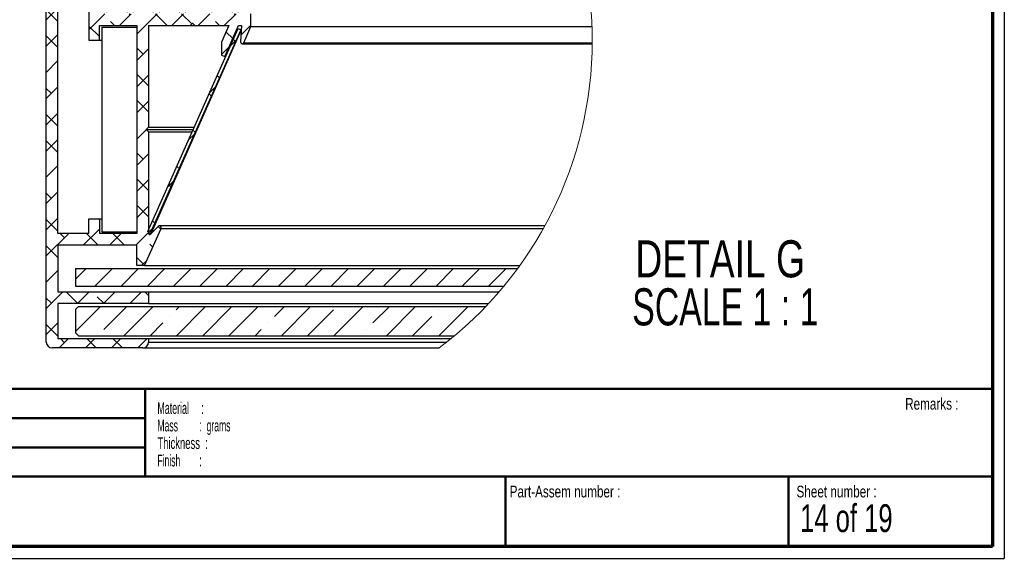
# Paper-space layout 'Section A (Wall mount)' of a CAD drawing. Header units: millimetres. Extents: x 7 to 291, y 7 to 204.
# Tile 3 of 5: x 122 to 291, y 7 to 99. Entities that reach past the tile are written whole.
import ezdxf

# ---------------------------------------------------------------- set-up
doc = ezdxf.new("R2010")
doc.units = ezdxf.units.MM
for name, color, linetype in [('LAYER1', 7, 'Continuous'), ('LAYER2', 7, 'Continuous'), ('LOGO', 7, 'Continuous')]:
    doc.layers.add(name, color=color, linetype=linetype)
doc.styles.add('SLDTEXTSTYLE1', font='TXT', dxfattribs={"width": 0.75})
doc.styles.add('SLDTEXTSTYLE10', font='TXT', dxfattribs={"width": 0.681818})
doc.styles.add('SLDTEXTSTYLE4', font='TXT', dxfattribs={"width": 0.5675})
doc.styles.add('SLDTEXTSTYLE5', font='TXT', dxfattribs={"width": 0.55})
doc.styles.add('SLDTEXTSTYLE6', font='TXT', dxfattribs={"width": 0.605})
doc.styles.add('SLDTEXTSTYLE7', font='TXT', dxfattribs={"width": 0.549})
doc.styles.add('SLDTEXTSTYLE8', font='TXT', dxfattribs={"width": 0.467045})
doc.styles.add('SLDTEXTSTYLE9', font='TXT', dxfattribs={"width": 0.6875})

# ---------------------------------------------------------------- blocks, each defined once
blk = doc.blocks.new('SW_NOTE_0_24')
at = {"layer": 'LOGO', "color": 0, "char_height": 2, "attachment_point": 1}
for s, insert, style in [('Material     :', (0, 2.58), 'SLDTEXTSTYLE4'), ('Mass         :  grams', (0, -0.42), 'SLDTEXTSTYLE5'), ('Thickness  :', (0, -3.42), 'SLDTEXTSTYLE6'), ('Finish        :', (0, -6.42), 'SLDTEXTSTYLE7')]:
    blk.add_mtext(s, dxfattribs=dict(at, insert=insert, style=style))
blk = doc.blocks.new('SW_HATCH_2')
at = {"color": 0, "linetype": 'Continuous', "lineweight": 18}
for p, q in [((-10, 7.96), (-6.58, 11.38)), ((-5.19, 9.38), (-7.19, 11.38)), ((-4.09, 9.38), (-2.09, 11.38)), ((0, 8.98), (2.4, 11.38)), ((2.1, 11.08), (1.79, 11.38)), ((5.39, 9.88), (6.89, 11.38)), ((7.5, 10.17), (6.28, 11.38)), ((-9.13, 8.83), (-10, 9.7)), ((-0.7, 9.38), (-1.27, 9.96)), ((2.75, 5.93), (0, 8.69)), ((5, 9.49), (5.19, 9.68)), ((8.83, 8.83), (7.98, 9.68)), ((8.18, 8.18), (9.68, 9.68)), ((13.97, 8.18), (12.47, 9.68)), ((12.67, 8.18), (14.17, 9.68)), ((18.46, 8.18), (16.96, 9.68)), ((17.16, 8.18), (18.66, 9.68)), ((21.65, 8.18), (23.15, 9.68)), ((26.79, 8.83), (25.94, 9.68)), ((26.14, 8.18), (27.64, 9.68)), ((31.93, 8.18), (30.43, 9.68)), ((30.63, 8.18), (32.13, 9.68)), ((36.42, 8.18), (34.92, 9.68)), ((35.12, 8.18), (36.62, 9.68)), ((39.61, 8.18), (41.11, 9.68)), ((44.75, 8.83), (43.9, 9.68)), ((44.1, 8.18), (45.6, 9.68)), ((49.89, 8.18), (48.39, 9.68)), ((48.59, 8.18), (50.09, 9.68)), ((54.38, 8.18), (52.88, 9.68)), ((53.08, 8.18), (54.58, 9.68)), ((57.57, 8.18), (59.07, 9.68)), ((62.71, 8.83), (61.86, 9.68)), ((62.06, 8.18), (63.56, 9.68)), ((1.7, 6.19), (3.35, 7.84)), ((4.75, 4.75), (7.18, 7.18)), ((8.99, 4.18), (5.99, 7.19)), ((9.98, 5.49), (12.67, 8.18)), ((15.57, 6.59), (13.97, 8.18)), ((15.16, 6.18), (17.16, 8.18)), ((20.46, 6.18), (18.46, 8.18)), ((19.65, 6.18), (21.65, 8.18)), ((22.5, 4.54), (25, 7.04)), ((25, 6.14), (23.43, 7.71)), ((-10, 3.47), (-8, 5.47)), ((-8, 3.21), (-10, 5.21)), ((8.67, 4.18), (9.75, 5.26)), ((0, 0), (3.88, 3.88)), ((5.87, 1.38), (8.37, 3.88)), ((11.08, 2.1), (9.29, 3.88)), ((10.36, 1.38), (12.86, 3.88)), ((17.81, -0.15), (13.78, 3.88)), ((14.85, 1.38), (17.35, 3.88)), ((15.5, -2.46), (21.84, 3.88)), ((-10, -1.02), (-6.1, 2.88)), ((-6.88, 2.1), (-7.67, 2.88)), ((-3.53, 0.96), (-1.61, 2.88)), ((-1.25, 0.96), (-3.18, 2.88)), ((2.81, 1.38), (0.98, 3.22)), ((21.6, 0.56), (18.94, 3.22)), ((23.4, 0.95), (25, 2.55)), ((-5.16, -4.12), (-10, 0.72)), ((-10, -5.51), (-6.25, -1.76)), ((-4.12, -4.12), (-2.01, -2.01)), ((-0.67, -4.12), (-2.77, -2.01)), ((-2.56, -7.05), (2.5, -1.99)), ((15.5, -6.95), (20.66, -1.79)), ((18, -4.82), (15.5, -2.32)), ((22.32, -4.62), (24.91, -2.03)), ((24.55, -2.39), (24.15, -1.99)), ((-5, -5), (-4.42, -4.42)), ((-4.64, -4.64), (-4.86, -4.42)), ((1.58, -6.36), (-0.37, -4.42)), ((22.28, -4.62), (21.18, -3.52)), ((-8, -5.77), (-8.01, -5.76)), ((-10, -10), (-7.56, -7.56)), ((-9.13, -9.13), (-10, -8.26)), ((0, -9.28), (-1.27, -8.01)), ((18, -9.31), (16.69, -8.01)), ((-10, -14.49), (-5.31, -9.8)), ((-2.5, -11.48), (0, -8.98)), ((15.5, -11.44), (18, -8.94)), ((-2.39, -11.37), (-2.5, -11.27)), ((15.57, -11.37), (15.5, -11.3)), ((-6.88, -15.86), (-10, -12.75)), ((-5.07, -13.19), (-5.76, -12.5)), ((-2.5, -15.97), (0, -13.47)), ((-10, -18.98), (-5.07, -14.05)), ((15.5, -15.93), (17.71, -13.72)), ((-0.15, -18.11), (-2.5, -15.76)), ((17.81, -18.11), (15.5, -15.8)), ((-7.56, -19.68), (-10, -17.24)), ((-4.86, -22.82), (0, -17.96)), ((15.5, -20.42), (18, -17.92)), ((2.1, -24.84), (-2.56, -20.19)), ((-10, -23.47), (-8, -21.47)), ((-0.37, -22.82), (1.58, -20.87)), ((20.06, -24.84), (15.5, -20.29)), ((-10, -27.96), (-5.16, -23.12)), ((-4.64, -22.6), (-5, -22.24)), ((-2.99, -25.44), (-0.67, -23.12)), ((15.5, -24.91), (18, -22.41)), ((19.46, -25.44), (22.28, -22.62)), ((24.91, -25.2), (22.32, -22.62)), ((-6.25, -25.47), (-8.01, -23.72)), ((0, -26.94), (2.5, -24.44)), ((24.15, -25.24), (25, -24.39)), ((-9.13, -27.09), (-10, -26.22)), ((13.78, -31.12), (18.01, -26.9)), ((21.84, -31.12), (16.69, -25.97)), ((-7.67, -30.12), (-5.72, -28.18)), ((-2.39, -29.33), (-3.92, -27.8)), ((-3.18, -30.12), (-0.86, -27.8)), ((3.88, -31.12), (0, -27.24)), ((0.31, -31.12), (2.81, -28.62)), ((4.8, -31.12), (7.3, -28.62)), ((8.37, -31.12), (5.87, -28.62)), ((9.29, -31.12), (11.79, -28.62)), ((15.57, -29.33), (14.85, -28.62)), ((18.27, -31.12), (21.6, -27.8)), ((25, -29.79), (23.43, -28.21)), ((22.76, -31.12), (25, -28.88)), ((-10, -32.45), (-8, -30.45)), ((-8, -32.71), (-10, -30.71)), ((-2.7, -34.13), (0.01, -31.42)), ((2.5, -33.42), (4.5, -31.42)), ((4.34, -31.58), (4.18, -31.42)), ((5.5, -34.91), (8.99, -31.42)), ((10.67, -33.42), (8.67, -31.42)), ((11.48, -33.42), (13.48, -31.42)), ((12.86, -31.12), (12.2, -30.46)), ((14.88, -33.14), (13.16, -31.42)), ((15.97, -33.42), (17.97, -31.42)), ((20.46, -33.42), (22.46, -31.42)), ((22.3, -31.58), (22.14, -31.42)), ((-0.9, -35.32), (-2.7, -33.52)), ((1.69, -33.42), (0.98, -32.7)), ((19.65, -33.42), (18.94, -32.7)), ((23.29, -35.09), (25, -33.37)), ((-10, -36.94), (-8, -34.94)), ((-8, -37.2), (-10, -35.2)), ((21.9, -35.66), (20.76, -34.53)), ((21.55, -36.82), (22.53, -35.84)), ((22.39, -36.16), (22.01, -35.78)), ((6.59, -38.31), (5.5, -37.23)), ((5.5, -39.4), (7.5, -37.4)), ((20, -38.37), (21.25, -37.12)), ((-10, -41.43), (-8, -39.43)), ((-8, -41.69), (-8.01, -41.68)), ((7.5, -43.72), (5.5, -41.72)), ((5.5, -43.89), (7.5, -41.89)), ((19.63, -42.37), (19.25, -41.99)), ((-10, -45.92), (-8, -43.92)), ((-9.13, -45.05), (-10, -44.18)), ((18.24, -45.48), (17.86, -45.1)), ((17.94, -44.92), (18.93, -43.93)), ((7.5, -48.21), (5.5, -46.21)), ((5.5, -48.38), (7.5, -46.38)), ((-10, -50.41), (-8, -48.41)), ((-8, -50.67), (-10, -48.67)), ((5.5, -52.87), (7.13, -51.24)), ((14.34, -53.01), (15.33, -52.03)), ((15.48, -51.69), (15.1, -51.31)), ((-10, -54.9), (-8, -52.9)), ((-8, -55.16), (-10, -53.16)), ((6.59, -56.27), (5.5, -55.19)), ((5.5, -57.36), (7.5, -55.36)), ((-10, -59.39), (-8, -57.39)), ((12.71, -57.91), (12.33, -57.53)), ((-8, -59.65), (-8.01, -59.64)), ((7.5, -61.68), (5.5, -59.68)), ((5.5, -61.85), (7.5, -59.85)), ((10.74, -61.11), (11.72, -60.12)), ((11.33, -61.01), (10.95, -60.63)), ((-10, -63.88), (-8, -61.88)), ((-9.13, -63.01), (-10, -62.14)), ((7.5, -66.17), (5.5, -64.17)), ((5.5, -66.34), (7.5, -64.34)), ((-10, -68.37), (-8, -66.37)), ((-8, -68.63), (-10, -66.63)), ((8.56, -67.23), (8.18, -66.85)), ((-10, -72.86), (-6.16, -69.02)), ((-6.88, -69.74), (-7.61, -69.02)), ((-3.67, -71.02), (-0.9, -68.25)), ((-1.12, -71.02), (-3.12, -69.02)), ((0.82, -71.02), (2.82, -69.02)), ((3.37, -71.02), (1.37, -69.02)), ((5.31, -71.02), (7.5, -68.83)), ((7.59, -68.74), (8.12, -68.21)), ((9.58, -68.25), (9.14, -67.81)), ((-8, -73.12), (-10, -71.12)), ((8.2, -71.36), (7.71, -70.87)), ((6.59, -74.23), (5.5, -73.15)), ((6.3, -74.52), (7.18, -73.64)), ((-10, -77.35), (-8, -75.35)), ((-5, -76.84), (-3.18, -75.02)), ((-1.69, -78.02), (1.31, -75.02)), ((2.8, -78.02), (5.8, -75.02)), ((7.29, -78.02), (10.29, -75.02)), ((11.78, -78.02), (14.78, -75.02)), ((16.27, -78.02), (19.27, -75.02)), ((20.76, -78.02), (23.76, -75.02)), ((25.26, -78.02), (28.26, -75.02)), ((29.75, -78.02), (32.75, -75.02)), ((34.24, -78.02), (37.24, -75.02)), ((38.73, -78.02), (41.73, -75.02)), ((43.22, -78.02), (46.22, -75.02)), ((47.71, -78.02), (50.71, -75.02)), ((52.2, -78.02), (55.2, -75.02)), ((56.69, -78.02), (59.69, -75.02)), ((61.18, -78.02), (64.18, -75.02)), ((65.67, -78.02), (68.67, -75.02)), ((-10, -81.84), (-7.18, -79.02)), ((-8, -77.61), (-8.01, -77.6)), ((-4.59, -81.02), (-6.59, -79.02)), ((-4.69, -81.02), (-2.69, -79.02)), ((-0.2, -81.02), (1.8, -79.02)), ((4.29, -81.02), (6.29, -79.02)), ((7.5, -79.64), (6.88, -79.02)), ((-9.13, -80.97), (-10, -80.1)), ((-0.1, -81.02), (-1.27, -79.85)), ((-5, -85.82), (-0.7, -81.52)), ((-0.15, -85.46), (3.79, -81.52)), ((3.28, -86.52), (8.28, -81.52)), ((12.2, -82.09), (12.77, -81.52)), ((12.26, -86.52), (17.26, -81.52)), ((16.76, -86.52), (21.76, -81.52)), ((21.25, -86.52), (26.25, -81.52)), ((29.04, -83.21), (30.74, -81.52)), ((30.23, -86.52), (35.23, -81.52)), ((34.72, -86.52), (39.14, -82.09)), ((39.21, -86.52), (44.21, -81.52)), ((45.88, -84.34), (48.7, -81.52)), ((48.19, -86.52), (53.19, -81.52)), ((57.1, -82.09), (57.1, -82.09)), ((57.17, -86.52), (62.17, -81.52)), ((11.08, -83.21), (11.08, -83.21)), ((52.68, -86.52), (55.98, -83.21)), ((-10, -86.33), (-8, -84.33)), ((-8, -86.59), (-10, -84.59)), ((7.77, -86.52), (9.96, -84.34)), ((25.74, -86.52), (26.79, -85.46)), ((27.92, -84.34), (27.92, -84.34)), ((44.75, -85.46), (44.75, -85.46)), ((-7.8, -88.62), (-6.2, -87.02)), ((-6.88, -87.71), (-7.57, -87.02)), ((-3.31, -88.62), (-1.71, -87.02)), ((-1.48, -88.62), (-3.08, -87.02)), ((1.18, -88.62), (2.78, -87.02)), ((3.01, -88.62), (1.41, -87.02)), ((5.67, -88.62), (7.27, -87.02))]:
    blk.add_line(p, q, dxfattribs=at)
blk = doc.blocks.new('SW_NOTE_0_26')
at = {"layer": 'LOGO', "color": 0, "char_height": 6.35, "attachment_point": 2}
for s, insert, style in [('DETAIL G', (17.86, 8.19), 'SLDTEXTSTYLE1'), ('SCALE 1 : 1', (18.74, -0.03), 'SLDTEXTSTYLE10')]:
    blk.add_mtext(s, dxfattribs=dict(at, insert=insert, style=style))

psp = doc.layouts.new('Section A (Wall mount)')

# ---------------------------------------------------------------- linework, layer by layer
at = {"color": 7, "linetype": 'Continuous', "lineweight": 25}
for p, q in [((126.64, 43.8), (126.64, 142.3)), ((128.64, 62.4), (128.64, 101.3)), ((133.94, 101.3), (133.94, 95.5)), ((161.64, 97.8), (161.64, 100)), ((135.74, 98), (142.14, 98)), ((135.74, 95.5), (135.74, 98)), ((142.14, 98), (142.14, 62.4)), ((144.14, 98), (151.24, 98)), ((144.14, 98), (144.14, 80.6)), ((151.24, 98), (151.64, 98.4)), ((151.24, 98), (152.04, 98)), ((152.04, 98), (151.64, 98.4)), ((152.04, 98), (157.9, 98)), ((157.9, 98), (156.64, 95.17)), ((157.17, 92.67), (159.54, 98)), ((159.54, 98), (160.05, 98)), ((160.05, 98), (159.85, 95.2)), ((160.42, 95.05), (161.64, 97.8)), ((161.64, 97.8), (220.01, 97.8)), ((136.14, 97.7), (136.14, 62.7)), ((136.14, 97.7), (142.14, 97.7)), ((144.02, 62.76), (159.48, 97.48)), ((159.93, 97.27), (144.48, 62.56)), ((144.64, 62.7), (159.91, 97.22)), ((144.64, 62.5), (159.99, 97.2)), ((159.48, 97.48), (159.93, 97.27)), ((159.93, 97.27), (160, 97.42)), ((160, 97.29), (160, 97.42)), ((160, 97.42), (160, 97.42)), ((133.94, 95.5), (135.74, 95.5)), ((135.74, 95.5), (136.14, 95.5)), ((156.64, 95.17), (156.64, 92.91)), ((160.15, 94.88), (220.06, 94.88)), ((160.42, 95.05), (220.06, 95.05)), ((156.64, 92.91), (157.17, 92.67)), ((157.17, 92.67), (157.34, 92.67)), ((157.88, 92.67), (157.9, 92.67)), ((144.14, 80.6), (143.74, 80.2)), ((143.74, 80.2), (144.14, 79.8)), ((143.74, 80.2), (151.78, 80.2)), ((144.14, 80.6), (151.96, 80.6)), ((144.14, 79.8), (144.14, 62.4)), ((144.14, 79.8), (151.6, 79.8)), ((152.15, 79.8), (152.2, 79.8)), ((152.33, 80.2), (152.38, 80.2)), ((152.51, 80.6), (152.56, 80.6)), ((133.94, 62.4), (133.94, 64.9)), ((133.94, 64.9), (135.74, 64.9)), ((135.74, 64.9), (135.74, 62.4)), ((135.74, 64.9), (136.14, 64.9)), ((133.94, 62.4), (128.64, 62.4)), ((142.14, 62.4), (135.74, 62.4)), ((136.14, 62.7), (142.14, 62.7)), ((143.43, 56.9), (146.27, 63.27)), ((144.48, 62.56), (144.02, 62.76)), ((144.49, 62.26), (145.78, 63.6)), ((144.64, 62.5), (144.64, 62.7)), ((144.72, 62.5), (144.64, 62.5)), ((211.95, 63.7), (146, 63.7)), ((146.27, 63.27), (211.72, 63.27)), ((142.14, 60.4), (128.64, 60.4)), ((128.64, 60.4), (128.64, 52.4)), ((142.14, 56.9), (142.14, 60.4)), ((131.64, 56.4), (131.64, 53.4)), ((131.64, 56.4), (207.3, 56.4)), ((143.43, 56.9), (142.14, 56.9)), ((143.43, 56.9), (207.66, 56.9)), ((128.64, 52.4), (144.14, 52.4)), ((131.64, 53.4), (204.96, 53.4)), ((144.14, 52.4), (144.14, 50.4)), ((144.14, 52.4), (204.11, 52.4)), ((144.14, 50.4), (128.64, 50.4)), ((128.64, 50.4), (128.64, 44.4)), ((132.14, 49.9), (131.64, 49.4)), ((131.64, 49.4), (131.64, 45.4)), ((132.14, 49.9), (201.84, 49.9)), ((144.14, 50.4), (202.32, 50.4)), ((128.64, 44.4), (144.14, 44.4)), ((131.64, 45.4), (132.14, 44.9)), ((132.14, 44.9), (196.51, 44.9)), ((144.14, 44.4), (144.14, 43.8)), ((144.14, 44.4), (195.9, 44.4)), ((143.14, 42.8), (127.64, 42.8)), ((143.14, 42.8), (193.87, 42.8)), ((144.14, 43.8), (195.16, 43.8))]:
    psp.add_line(p, q, dxfattribs=at)
at = {"color": 8, "linetype": 'Continuous', "lineweight": 25}
psp.add_line((144.14, 62.4), (144.62, 62.4), dxfattribs=at)
at = {"color": 7, "linetype": 'Continuous', "lineweight": 18}
for start, end in [(0.0001, 46.1638), (307.0076, 359.9999)]:
    psp.add_arc((154.26, 95.34), 65.79, start, end, dxfattribs=at)
at = {"color": 7, "linetype": 'Continuous', "lineweight": 25}
for centre, radius, start, end in [((160.15, 95.18), 0.3, 175.9995, 336.0007), ((144.34, 62.4), 0.2, 180.0039, 315.9948), ((146, 63.4), 0.3, 335.9938, 136.0025), ((127.64, 43.8), 1, 180.0003, 269.9988), ((143.14, 43.8), 1, 270.0012, 359.9997)]:
    psp.add_arc(centre, radius, start, end, dxfattribs=at)
at = {"layer": 'LAYER1', "lineweight": 50}
for p, q in [((8.57, 35.78), (288.57, 35.78)), ((143.57, 35.78), (143.57, 20.78)), ((38.57, 30.78), (143.57, 30.78)), ((38.57, 25.78), (143.57, 25.78)), ((8.57, 20.78), (288.57, 20.78)), ((205.22, 8.78), (205.22, 20.78)), ((253.65, 8.78), (253.65, 20.78))]:
    psp.add_line(p, q, dxfattribs=at)
at = {"layer": 'LAYER2', "lineweight": 70}
for p, q in [((288.57, 201.78), (288.57, 8.78)), ((288.57, 8.78), (8.57, 8.78))]:
    psp.add_line(p, q, dxfattribs=at)
at = {"layer": 'LOGO'}
for p in [(290.57, 203.78), (6.57, 6.78)]:
    psp.add_line(p, (290.57, 6.78), dxfattribs=at)

# ---------------------------------------------------------------- block references
at = {"color": 7, "linetype": 'Continuous', "lineweight": 18}
psp.add_blockref('SW_HATCH_2', (136.64, 131.41), dxfattribs=at)
at = {"layer": 'LOGO'}
psp.add_blockref('SW_NOTE_0_26', (224.09, 53.04), dxfattribs=at)
at = {"layer": 'LOGO', "color": 218}
psp.add_blockref('SW_NOTE_0_24', (145.65, 30.93), dxfattribs=at)

# ---------------------------------------------------------------- texts
at = {"layer": 'LOGO', "attachment_point": 1}
for s, insert, char_height, style in [('Remarks :', (273.6, 34.24), 2, 'SLDTEXTSTYLE1'), ('Project: Gemeente Amsterdam Metro wayfinding', (74.96, 29.54), 2, 'SLDTEXTSTYLE1'), ('Part-Assem number :', (205.93, 19.21), 2, 'SLDTEXTSTYLE1'), ('Sheet number :', (255.01, 19.21), 2, 'SLDTEXTSTYLE1'), ('14 of 19', (255.63, 16.04), 4.763, 'SLDTEXTSTYLE9')]:
    psp.add_mtext(s, dxfattribs=dict(at, insert=insert, char_height=char_height, style=style))
at = {"layer": 'LOGO', "color": 218, "insert": (74.78, 14.76), "char_height": 4.2333, "attachment_point": 1, "style": 'SLDTEXTSTYLE8'}
psp.add_mtext('AM-LBK-Lightbox Ez Muur', dxfattribs=at)

doc.saveas('drawing.dxf')
